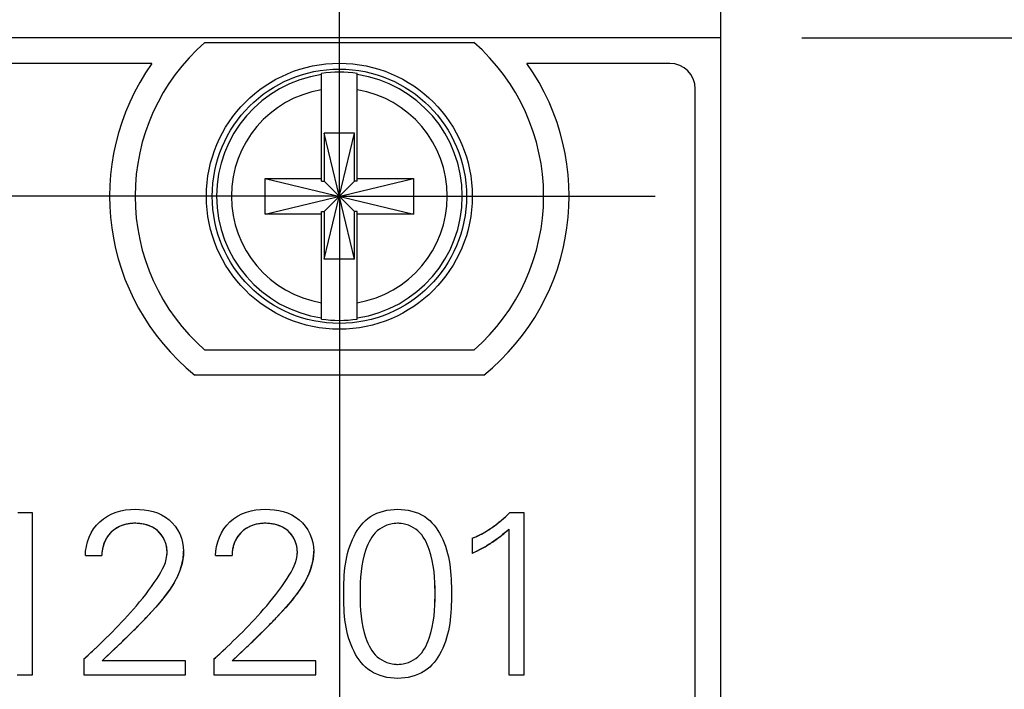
# Model space of a CAD drawing. Header units: inches. Extents: x 0 to 34, y 0 to 22.
# Tile 30 of 53: x 8.394 to 9.153, y 12.195 to 12.711. Entities that reach past the tile are written whole.
import ezdxf

# ---------------------------------------------------------------- set-up
doc = ezdxf.new("R2010")
doc.units = ezdxf.units.IN
doc.header["$LTSCALE"] = 1.87
doc.header["$MEASUREMENT"] = 0
doc.linetypes.add('CENTER', pattern=[0.6, 0.375, -0.075, 0.075, -0.075])
doc.layers.get('0').update_dxf_attribs({"linetype": 'CONTINUOUS'})
doc.layers.add('DEFAULT_1', color=7, linetype='CENTER')
doc.layers.add('DIMENSIONS', color=7, linetype='CONTINUOUS')
doc.styles.get("Standard").update_dxf_attribs({"font": 'txt', "width": 0.8})
doc.dimstyles.new('DIMSTYLE_1', dxfattribs={"dimtxt": 0.125, "dimasz": 0.18, "dimexe": 0.125, "dimexo": 0.0625, "dimgap": 0.0625, "dimtad": 0, "dimtih": 1, "dimtoh": 1, "dimdsep": 46, "dimtxsty": 'STANDARD', "dimblk": '_FILLED', "dimblk1": '_FILLED', "dimblk2": '_FILLED', "dimcen": 0.09, "dimadec": 0, "dimazin": 0, "dimtp": 0.001, "dimtm": 0.001, "dimtfac": 1, "dimtofl": 0, "dimtmove": 0, "dimatfit": 3, "dimldrblk": '_FILLED', "dimfxl": 1, "dimtolj": 1, "dimarcsym": 0})

# ---------------------------------------------------------------- blocks, each defined once
blk = doc.blocks.new('_FILLED')
at = {"color": 0, "linetype": 'BYBLOCK'}
blk.add_solid([(0, 0), (-1, 0.1736), (-1, -0.1736)], dxfattribs=at)
blk = doc.blocks.new('*D4')
at = {"layer": 'DIMENSIONS', "color": 2, "linetype": 'CONTINUOUS'}
for p, q in [((8.99738, 12.69731), (9.80988, 12.69731)), ((9.68488, 12.69731), (9.68488, 12.25229)), ((9.68488, 11.55727), (9.68488, 12.00229)), ((8.67474, 11.55727), (9.80988, 11.55727))]:
    blk.add_line(p, q, dxfattribs=at)
at = {"layer": 'DIMENSIONS', "color": 2, "linetype": 'CONTINUOUS', "xscale": 0.18, "yscale": 0.18, "zscale": 0.18}
for p, rotation in [((9.68488, 12.69731), 90), ((9.68488, 11.55727), 270)]:
    blk.add_blockref('_FILLED', p, dxfattribs=dict(at, rotation=rotation))
at = {"layer": 'DIMENSIONS', "color": 2, "linetype": 'CONTINUOUS', "insert": (9.68488, 12.18979), "char_height": 0.125, "width": 1.325, "attachment_point": 2, "line_spacing_factor": 0.9}
blk.add_mtext('28.96{\\Ftxt.shx;\\W1.000000;\\H0.125000; }[1.140]', dxfattribs=at)
blk = doc.blocks.new('*D6')
at = {"layer": 'DIMENSIONS', "color": 2, "linetype": 'CONTINUOUS'}
for p, q in [((8.34708, 11.73872), (8.34708, 13.57231)), ((8.93488, 11.73872), (8.93488, 13.57231)), ((8.34708, 13.44731), (7.98708, 13.44731)), ((8.93488, 13.44731), (9.33247, 13.44731))]:
    blk.add_line(p, q, dxfattribs=at)
at = {"layer": 'DIMENSIONS', "color": 2, "linetype": 'CONTINUOUS', "xscale": 0.18, "yscale": 0.18, "zscale": 0.18}
blk.add_blockref('_FILLED', (8.34708, 13.44731), dxfattribs=at)
at = {"layer": 'DIMENSIONS', "color": 2, "linetype": 'CONTINUOUS', "xscale": 0.18, "yscale": 0.18, "zscale": 0.18, "rotation": 180}
blk.add_blockref('_FILLED', (8.93488, 13.44731), dxfattribs=at)
at = {"layer": 'DIMENSIONS', "color": 2, "linetype": 'CONTINUOUS', "insert": (9.39497, 13.50981), "char_height": 0.125, "width": 1.225, "attachment_point": 1, "line_spacing_factor": 0.9}
blk.add_mtext('14.93{\\Ftxt.shx;\\W1.000000;\\H0.125000; }[.588]', dxfattribs=at)
blk = doc.blocks.new('*D7')
at = {"layer": 'DIMENSIONS', "color": 2, "linetype": 'CONTINUOUS'}
for p, q in [((7.74669, 11.73872), (7.74669, 14.32231)), ((8.34708, 11.73745), (8.34708, 14.32231)), ((7.74669, 14.19731), (7.37938, 14.19731)), ((8.34708, 14.19731), (8.70708, 14.19731))]:
    blk.add_line(p, q, dxfattribs=at)
at = {"layer": 'DIMENSIONS', "color": 2, "linetype": 'CONTINUOUS', "xscale": 0.18, "yscale": 0.18, "zscale": 0.18}
blk.add_blockref('_FILLED', (7.74669, 14.19731), dxfattribs=at)
at = {"layer": 'DIMENSIONS', "color": 2, "linetype": 'CONTINUOUS', "xscale": 0.18, "yscale": 0.18, "zscale": 0.18, "rotation": 180}
blk.add_blockref('_FILLED', (8.34708, 14.19731), dxfattribs=at)
at = {"layer": 'DIMENSIONS', "color": 2, "linetype": 'CONTINUOUS', "insert": (7.31688, 14.25981), "char_height": 0.125, "width": 1.225, "attachment_point": 3, "line_spacing_factor": 0.9}
blk.add_mtext('15.25{\\Ftxt.shx;\\W1.000000;\\H0.125000; }[.600]', dxfattribs=at)
blk = doc.blocks.new('*D10')
at = {"layer": 'DIMENSIONS', "color": 2, "linetype": 'CONTINUOUS'}
for p, q in [((8.57829, 12.57526), (6.87181, 12.57526)), ((6.99681, 12.57526), (6.99681, 11.72827)), ((6.99681, 10.63129), (6.99681, 11.47827)), ((8.14107, 10.63129), (6.87181, 10.63129))]:
    blk.add_line(p, q, dxfattribs=at)
at = {"layer": 'DIMENSIONS', "color": 2, "linetype": 'CONTINUOUS', "xscale": 0.18, "yscale": 0.18, "zscale": 0.18}
for p, rotation in [((6.99681, 12.57526), 90), ((6.99681, 10.63129), 270)]:
    blk.add_blockref('_FILLED', p, dxfattribs=dict(at, rotation=rotation))
at = {"layer": 'DIMENSIONS', "color": 2, "linetype": 'CONTINUOUS', "insert": (6.99681, 11.66577), "char_height": 0.125, "width": 1.325, "attachment_point": 2, "line_spacing_factor": 0.9}
blk.add_mtext('49.38{\\Ftxt.shx;\\W1.000000;\\H0.125000; }[1.944]', dxfattribs=at)
blk = doc.blocks.new('*D11')
at = {"layer": 'DIMENSIONS', "color": 2, "linetype": 'CONTINUOUS'}
for p, q in [((6.24669, 13.17417), (6.12919, 13.17417)), ((6.24669, 12.69731), (6.24669, 13.17417)), ((7.68419, 12.69731), (6.12169, 12.69731)), ((8.57829, 12.57526), (6.12169, 12.57526)), ((6.24669, 12.57526), (6.24669, 12.21526))]:
    blk.add_line(p, q, dxfattribs=at)
at = {"layer": 'DIMENSIONS', "color": 2, "linetype": 'CONTINUOUS', "xscale": 0.18, "yscale": 0.18, "zscale": 0.18}
for p, rotation in [((6.24669, 12.69731), 270), ((6.24669, 12.57526), 90)]:
    blk.add_blockref('_FILLED', p, dxfattribs=dict(at, rotation=rotation))
at = {"layer": 'DIMENSIONS', "color": 2, "linetype": 'CONTINUOUS', "insert": (6.06669, 13.23667), "char_height": 0.125, "width": 1.025, "attachment_point": 3, "line_spacing_factor": 0.9}
blk.add_mtext('3.1{\\Ftxt.shx;\\W1.000000;\\H0.125000; }[.122]', dxfattribs=at)
blk = doc.blocks.new('*D12')
at = {"layer": 'DIMENSIONS', "color": 2, "linetype": 'CONTINUOUS'}
for p, q in [((8.64079, 12.51276), (8.64079, 4.93448)), ((8.93488, 5.81788), (8.93488, 4.93448)), ((8.64079, 5.05948), (8.28079, 5.05948)), ((8.93488, 5.05948), (9.32608, 5.05948))]:
    blk.add_line(p, q, dxfattribs=at)
at = {"layer": 'DIMENSIONS', "color": 2, "linetype": 'CONTINUOUS', "xscale": 0.18, "yscale": 0.18, "zscale": 0.18}
blk.add_blockref('_FILLED', (8.64079, 5.05948), dxfattribs=at)
at = {"layer": 'DIMENSIONS', "color": 2, "linetype": 'CONTINUOUS', "xscale": 0.18, "yscale": 0.18, "zscale": 0.18, "rotation": 180}
blk.add_blockref('_FILLED', (8.93488, 5.05948), dxfattribs=at)
at = {"layer": 'DIMENSIONS', "color": 2, "linetype": 'CONTINUOUS', "insert": (9.38858, 5.12198), "char_height": 0.125, "width": 1.125, "attachment_point": 1, "line_spacing_factor": 0.9}
blk.add_mtext('7.47{\\Ftxt.shx;\\W1.000000;\\H0.125000; }[.294]', dxfattribs=at)
blk = doc.blocks.new('*D13')
at = {"layer": 'DIMENSIONS', "color": 2, "linetype": 'CONTINUOUS'}
for p, q in [((8.64079, 12.51276), (8.64079, 3.43448)), ((8.24079, 5.94198), (8.24079, 3.43448)), ((8.24079, 3.55948), (7.88079, 3.55948)), ((8.64079, 3.55948), (9.0379, 3.55948))]:
    blk.add_line(p, q, dxfattribs=at)
at = {"layer": 'DIMENSIONS', "color": 2, "linetype": 'CONTINUOUS', "xscale": 0.18, "yscale": 0.18, "zscale": 0.18}
blk.add_blockref('_FILLED', (8.24079, 3.55948), dxfattribs=at)
at = {"layer": 'DIMENSIONS', "color": 2, "linetype": 'CONTINUOUS', "xscale": 0.18, "yscale": 0.18, "zscale": 0.18, "rotation": 180}
blk.add_blockref('_FILLED', (8.64079, 3.55948), dxfattribs=at)
at = {"layer": 'DIMENSIONS', "color": 2, "linetype": 'CONTINUOUS', "insert": (9.1004, 3.62198), "char_height": 0.125, "width": 1.225, "attachment_point": 1, "line_spacing_factor": 0.9}
blk.add_mtext('10.16{\\Ftxt.shx;\\W1.000000;\\H0.125000; }[.400]', dxfattribs=at)

msp = doc.modelspace()

# ---------------------------------------------------------------- linework, layer by layer
at = {"color": 7, "linetype": 'CONTINUOUS'}
for p, q in [((8.93488, 12.69731), (7.74669, 12.69731)), ((8.53704, 12.69376), (8.74453, 12.69376)), ((8.93488, 5.88038), (8.93488, 12.69731)), ((8.49618, 12.67762), (7.78606, 12.67762)), ((8.89551, 12.67762), (8.78539, 12.67762)), ((8.62701, 12.58697), (8.62701, 12.66991)), ((8.65456, 12.58697), (8.65456, 12.66991)), ((8.91519, 5.91975), (8.91519, 12.65794)), ((8.62907, 12.52673), (8.6525, 12.62378)), ((8.62907, 12.62378), (8.62907, 12.58697)), ((8.6525, 12.52673), (8.62907, 12.62378)), ((8.6525, 12.62378), (8.62907, 12.62378)), ((8.6525, 12.58697), (8.6525, 12.62378)), ((8.5837, 12.56148), (8.5837, 12.58904)), ((8.5837, 12.58904), (8.69787, 12.56148)), ((8.5837, 12.56148), (8.69787, 12.58904)), ((8.5837, 12.58904), (8.62701, 12.58904)), ((8.62701, 12.58697), (8.62907, 12.58697)), ((8.62907, 12.56355), (8.6525, 12.58697)), ((8.6525, 12.56355), (8.62907, 12.58697)), ((8.65456, 12.58697), (8.6525, 12.58697)), ((8.65456, 12.58904), (8.69787, 12.58904)), ((8.69787, 12.58904), (8.69787, 12.56148)), ((8.62701, 12.48061), (8.62701, 12.56355)), ((8.62701, 12.56355), (8.62907, 12.56355)), ((8.62907, 12.56355), (8.62907, 12.52673)), ((8.6525, 12.52673), (8.6525, 12.56355)), ((8.65456, 12.56355), (8.6525, 12.56355)), ((8.65456, 12.48061), (8.65456, 12.56355)), ((8.62701, 12.56148), (8.5837, 12.56148)), ((8.69787, 12.56148), (8.65456, 12.56148)), ((8.6525, 12.52673), (8.62907, 12.52673)), ((8.74453, 12.45676), (8.53704, 12.45676)), ((8.75214, 12.43746), (8.52943, 12.43746)), ((8.4042, 12.33133), (8.393, 12.33133)), ((8.4042, 12.20639), (8.4042, 12.33133)), ((8.78317, 12.33133), (8.77199, 12.33133)), ((8.78317, 12.20639), (8.78317, 12.33133)), ((8.77144, 12.3187), (8.77144, 12.20639)), ((8.74327, 12.31165), (8.74327, 12.29992)), ((8.445, 12.29829), (8.45764, 12.29829)), ((8.5454, 12.29829), (8.55804, 12.29829)), ((8.44374, 12.21866), (8.44374, 12.20639)), ((8.52228, 12.21722), (8.45782, 12.21722)), ((8.52228, 12.20639), (8.52228, 12.21722)), ((8.54413, 12.21866), (8.54413, 12.20639)), ((8.62268, 12.21722), (8.55821, 12.21722)), ((8.62268, 12.20639), (8.62268, 12.21722)), ((8.39247, 12.20639), (8.4042, 12.20639)), ((8.44374, 12.20639), (8.52228, 12.20639)), ((8.54413, 12.20639), (8.62268, 12.20639)), ((8.77144, 12.20639), (8.78317, 12.20639))]:
    msp.add_line(p, q, dxfattribs=at)
at = {"color": 40, "linetype": 'CONTINUOUS'}
for p, q in [((8.49342, 12.32156), (8.49035, 12.32242)), ((8.59381, 12.32156), (8.59074, 12.32242)), ((8.76021, 12.32121), (8.76031, 12.32129)), ((8.74873, 12.31414), (8.74886, 12.31421)), ((8.75441, 12.31732), (8.75452, 12.31739)), ((8.75986, 12.30939), (8.75976, 12.30932)), ((8.75228, 12.30465), (8.74327, 12.29992)), ((8.51615, 12.28283), (8.51343, 12.2776)), ((8.51826, 12.28804), (8.51624, 12.28303)), ((8.51829, 12.28813), (8.51826, 12.28804)), ((8.61655, 12.28283), (8.61382, 12.2776)), ((8.61866, 12.28804), (8.61664, 12.28303)), ((8.61868, 12.28813), (8.61866, 12.28804)), ((8.51333, 12.27743), (8.50973, 12.27176)), ((8.51343, 12.2776), (8.51333, 12.27743)), ((8.61372, 12.27743), (8.61012, 12.27176)), ((8.61382, 12.2776), (8.61372, 12.27743)), ((8.65692, 12.27668), (8.65679, 12.26886)), ((8.71457, 12.26886), (8.71444, 12.27675)), ((8.5096, 12.27158), (8.505, 12.26541)), ((8.50973, 12.27176), (8.5096, 12.27158)), ((8.61, 12.27158), (8.6054, 12.26541)), ((8.61012, 12.27176), (8.61, 12.27158)), ((8.65679, 12.26886), (8.65693, 12.26097)), ((8.71444, 12.26104), (8.71457, 12.26886)), ((8.50495, 12.26534), (8.49934, 12.25868)), ((8.505, 12.26541), (8.50495, 12.26534)), ((8.60534, 12.26534), (8.59974, 12.25868)), ((8.6054, 12.26541), (8.60534, 12.26534)), ((8.49924, 12.25856), (8.49298, 12.25169)), ((8.49934, 12.25868), (8.49924, 12.25856)), ((8.59963, 12.25856), (8.59337, 12.25169)), ((8.59974, 12.25868), (8.59963, 12.25856)), ((8.49298, 12.25169), (8.49248, 12.25116)), ((8.59337, 12.25169), (8.59287, 12.25116)), ((8.48571, 12.24415), (8.48526, 12.2437)), ((8.5861, 12.24415), (8.58565, 12.2437)), ((8.47737, 12.23591), (8.47683, 12.23539)), ((8.57777, 12.23591), (8.57722, 12.23539)), ((8.46805, 12.22699), (8.45782, 12.21722)), ((8.56845, 12.22699), (8.55821, 12.21722))]:
    msp.add_line(p, q, dxfattribs=at)
at = {"color": 7, "linetype": 'CONTINUOUS'}
for radius in [0.1025, 0.09803]:
    msp.add_circle((8.64079, 12.57526), radius, dxfattribs=at)
for centre, radius, start, end in [((8.64079, 12.57526), 0.1575, 131.20295, 228.79705), ((8.64079, 12.57526), 0.1575, 311.20295, 48.79705), ((8.64079, 12.57526), 0.17717, 144.70561, 231.05756), ((8.64079, 12.57526), 0.17717, 308.94244, 35.29439), ((8.89551, 12.65794), 0.01969, 0, 90), ((8.64079, 12.57526), 0.09565, 81.71661, 98.28339), ((8.64079, 12.57526), 0.09473, 98.36374, 261.63626), ((8.64079, 12.57526), 0.09473, 278.36374, 81.63626), ((8.64079, 12.57526), 0.0832, 99.53359, 260.46641), ((8.64079, 12.57526), 0.0832, 279.53359, 80.46641), ((8.64079, 12.57526), 0.09565, 261.71661, 278.28339)]:
    msp.add_arc(centre, radius, start, end, dxfattribs=at)
at = {"color": 40, "linetype": 'CONTINUOUS'}
for centre, radius, start, end in [((8.69819, 12.40508), 0.10432, 310.63047, 315.01907), ((8.48214, 12.29682), 0.02626, 109.66139, 116.34676), ((8.48276, 12.29509), 0.02809, 103.20511, 109.67386), ((8.48297, 12.29423), 0.02898, 96.79294, 103.22214), ((8.48297, 12.29426), 0.02895, 96.63392, 96.79438), ((8.48292, 12.29475), 0.02846, 90.02951, 96.65542), ((8.48293, 12.28693), 0.03628, 83.79767, 90.03483), ((8.48334, 12.29059), 0.03259, 77.58132, 83.81359), ((8.48547, 12.29831), 0.02458, 64.51083, 71.13705), ((8.58254, 12.29682), 0.02626, 109.66139, 116.34676), ((8.58316, 12.29509), 0.02809, 103.20511, 109.67386), ((8.58337, 12.29423), 0.02898, 96.79294, 103.22214), ((8.58337, 12.29426), 0.02895, 96.63392, 96.79438), ((8.58332, 12.29475), 0.02846, 90.02951, 96.65542), ((8.58333, 12.28693), 0.03628, 83.79767, 90.03483), ((8.58373, 12.29059), 0.03259, 77.58132, 83.81359), ((8.58587, 12.29831), 0.02458, 64.51083, 71.13705), ((8.6857, 12.30059), 0.02262, 90.04929, 96.86325), ((8.68566, 12.30058), 0.02263, 83.08555, 89.95001), ((8.70841, 12.39214), 0.08783, 301.66771, 306.14196), ((8.70337, 12.39903), 0.09637, 306.21946, 310.63416), ((8.48009, 12.30087), 0.02178, 138.88803, 146.26046), ((8.47886, 12.30194), 0.02015, 130.89559, 138.86177), ((8.47988, 12.30074), 0.02173, 123.56777, 130.86496), ((8.48051, 12.29984), 0.02282, 123.41212, 123.62487), ((8.48112, 12.29887), 0.02397, 116.54095, 123.35772), ((8.48165, 12.29784), 0.02512, 116.39414, 116.59272), ((8.48616, 12.29983), 0.0229, 64.23614, 64.43316), ((8.48681, 12.30111), 0.02147, 57.2428, 64.30781), ((8.48747, 12.30218), 0.02022, 56.97582, 57.17134), ((8.48805, 12.30303), 0.01918, 49.29289, 57.03881), ((8.48793, 12.30296), 0.01932, 41.35512, 49.16906), ((8.48659, 12.30177), 0.02111, 34.35556, 41.36884), ((8.48592, 12.3013), 0.02193, 34.17985, 34.39949), ((8.48536, 12.30093), 0.0226, 27.50617, 34.14885), ((8.58048, 12.30087), 0.02178, 138.88803, 146.26046), ((8.57925, 12.30194), 0.02015, 130.89559, 138.86177), ((8.58028, 12.30074), 0.02173, 123.56777, 130.86496), ((8.5809, 12.29984), 0.02282, 123.41212, 123.62487), ((8.58151, 12.29887), 0.02397, 116.54095, 123.35772), ((8.58205, 12.29784), 0.02512, 116.39414, 116.59272), ((8.58656, 12.29983), 0.0229, 64.23614, 64.43316), ((8.58721, 12.30111), 0.02147, 57.2428, 64.30781), ((8.58786, 12.30218), 0.02022, 56.97582, 57.17134), ((8.58844, 12.30303), 0.01918, 49.29289, 57.03881), ((8.58833, 12.30296), 0.01932, 41.35512, 49.16906), ((8.58699, 12.30177), 0.02111, 34.35556, 41.36884), ((8.58632, 12.3013), 0.02193, 34.17985, 34.39949), ((8.58576, 12.30093), 0.0226, 27.50617, 34.14885), ((8.71588, 12.3789), 0.07261, 292.16166, 296.89764), ((8.71263, 12.38528), 0.07977, 297.00714, 301.58232), ((8.70549, 12.38929), 0.09665, 304.23383, 308.86159), ((8.71357, 12.37924), 0.08375, 308.87064, 313.70899), ((8.48498, 12.2983), 0.02733, 159.94689, 166.49939), ((8.48362, 12.2988), 0.02588, 153.22651, 159.9606), ((8.48183, 12.29971), 0.02388, 146.25683, 153.23472), ((8.48489, 12.30067), 0.02313, 27.30932, 27.53261), ((8.48462, 12.30054), 0.02343, 20.82365, 27.29754), ((8.48452, 12.3005), 0.02354, 20.62186, 20.8305), ((8.48467, 12.30055), 0.02338, 14.09634, 20.63109), ((8.48502, 12.30064), 0.02302, 13.88486, 14.08181), ((8.48563, 12.30078), 0.02239, 7.06205, 13.9174), ((8.58538, 12.2983), 0.02733, 159.94689, 166.49939), ((8.58401, 12.2988), 0.02588, 153.22651, 159.9606), ((8.58223, 12.29971), 0.02388, 146.25683, 153.23472), ((8.58529, 12.30067), 0.02313, 27.30932, 27.53261), ((8.58502, 12.30054), 0.02343, 20.82365, 27.29754), ((8.58491, 12.3005), 0.02354, 20.62186, 20.8305), ((8.58507, 12.30055), 0.02338, 14.09634, 20.63109), ((8.58542, 12.30064), 0.02302, 13.88486, 14.08181), ((8.58603, 12.30078), 0.02239, 7.06205, 13.9174), ((8.69508, 12.40464), 0.1152, 299.76937, 304.15841), ((8.48456, 12.29827), 0.02692, 173.18881, 179.96382), ((8.4852, 12.29821), 0.02756, 173.04739, 173.21742), ((8.48543, 12.29818), 0.02779, 166.48179, 173.04103), ((8.48611, 12.30102), 0.02191, 353.02824, 359.94971), ((8.4873, 12.30098), 0.02072, 0.0563, 7.07497), ((8.48212, 12.30174), 0.03854, 353.80031, 359.97929), ((8.58495, 12.29827), 0.02692, 173.18881, 179.96382), ((8.5856, 12.29821), 0.02756, 173.04739, 173.21742), ((8.58582, 12.29818), 0.02779, 166.48179, 173.04103), ((8.58769, 12.30098), 0.02072, 0.0563, 7.07497), ((8.5865, 12.30102), 0.02191, 353.02824, 359.94971), ((8.58251, 12.30174), 0.03854, 353.80031, 359.97929), ((8.47437, 12.30321), 0.04644, 341.04328, 347.00885), ((8.47722, 12.3025), 0.0435, 347.07407, 347.32537), ((8.47928, 12.30207), 0.04139, 347.27997, 353.30368), ((8.48099, 12.30184), 0.03967, 353.34562, 353.82535), ((8.57477, 12.30321), 0.04644, 341.04328, 347.00885), ((8.57761, 12.3025), 0.0435, 347.07407, 347.32537), ((8.57968, 12.30207), 0.04139, 347.27997, 353.30368), ((8.58139, 12.30184), 0.03967, 353.34562, 353.82535), ((8.46175, 12.30807), 0.05997, 335.11157, 335.31492), ((8.56215, 12.30807), 0.05997, 335.11157, 335.31492), ((8.20492, 12.52231), 0.39524, 315.26887, 316.68137), ((8.30532, 12.52231), 0.39524, 315.26887, 316.68137), ((8.07914, 12.64736), 0.5726, 314.06424, 315.17295), ((8.17954, 12.64736), 0.5726, 314.06424, 315.17295), ((7.50056, 13.24653), 1.40553, 313.49952, 313.9948), ((7.60096, 13.24653), 1.40553, 313.49952, 313.9948), ((8.04028, 12.66706), 0.60319, 311.97997, 313.11134), ((8.14068, 12.66706), 0.60319, 311.97997, 313.11134), ((8.6857, 12.23713), 0.02262, 263.08556, 269.95), ((8.68566, 12.23713), 0.02261, 270.0493, 276.86323)]:
    msp.add_arc(centre, radius, start, end, dxfattribs=at)
at = {"color": 7, "linetype": 'CONTINUOUS'}
for points, knots in [([(8.445, 12.29829), (8.445, 12.30775), (8.45298, 12.32821), (8.47364, 12.33404), (8.48328, 12.33404)], [0, 0, 0, 0, 0.495249, 1, 1, 1, 1]), ([(8.48328, 12.33404), (8.49241, 12.33404), (8.51208, 12.32997), (8.52066, 12.31063), (8.52066, 12.30172)], [0, 0, 0, 0, 0.506267, 1, 1, 1, 1]), ([(8.5454, 12.29829), (8.5454, 12.30775), (8.55338, 12.32821), (8.57404, 12.33404), (8.58367, 12.33404)], [0, 0, 0, 0, 0.495249, 1, 1, 1, 1]), ([(8.58367, 12.33404), (8.59281, 12.33404), (8.61247, 12.32997), (8.62105, 12.31063), (8.62105, 12.30172)], [0, 0, 0, 0, 0.506267, 1, 1, 1, 1]), ([(8.64415, 12.26886), (8.64415, 12.28393), (8.64554, 12.30667), (8.66393, 12.33075), (8.67846, 12.33404), (8.68568, 12.33404)], [0, 0, 0, 0, 0.522871, 0.749606, 1, 1, 1, 1]), ([(8.68568, 12.33404), (8.6929, 12.33404), (8.70743, 12.33075), (8.72582, 12.30667), (8.72721, 12.28393), (8.72721, 12.26886)], [0, 0, 0, 0, 0.250394, 0.477129, 1, 1, 1, 1]), ([(8.48291, 12.32321), (8.4764, 12.32321), (8.46243, 12.31864), (8.45764, 12.30471), (8.45764, 12.29829)], [0, 0, 0, 0, 0.503456, 1, 1, 1, 1]), ([(8.50801, 12.301), (8.50801, 12.30707), (8.50238, 12.32018), (8.48908, 12.32321), (8.48291, 12.32321)], [0, 0, 0, 0, 0.495682, 1, 1, 1, 1]), ([(8.5833, 12.32321), (8.57679, 12.32321), (8.56283, 12.31864), (8.55804, 12.30471), (8.55804, 12.29829)], [0, 0, 0, 0, 0.503456, 1, 1, 1, 1]), ([(8.60841, 12.301), (8.60841, 12.30707), (8.60277, 12.32018), (8.58947, 12.32321), (8.5833, 12.32321)], [0, 0, 0, 0, 0.495682, 1, 1, 1, 1]), ([(8.68568, 12.32321), (8.68009, 12.32321), (8.66834, 12.31888), (8.6578, 12.29761), (8.65679, 12.28034), (8.65679, 12.26886)], [0, 0, 0, 0, 0.246798, 0.493247, 1, 1, 1, 1]), ([(8.71457, 12.26886), (8.71457, 12.28034), (8.71357, 12.29761), (8.70303, 12.31888), (8.69127, 12.32321), (8.68568, 12.32321)], [0, 0, 0, 0, 0.506753, 0.753202, 1, 1, 1, 1]), ([(8.44374, 12.21866), (8.45714, 12.23072), (8.47742, 12.25054), (8.49912, 12.27764), (8.50801, 12.29377), (8.50801, 12.301)], [0, 0, 0, 0, 0.511154, 0.795008, 1, 1, 1, 1]), ([(8.52066, 12.30172), (8.52066, 12.28433), (8.49616, 12.25276), (8.47088, 12.2298), (8.45782, 12.21722)], [0, 0, 0, 0, 0.489653, 1, 1, 1, 1]), ([(8.54413, 12.21866), (8.55753, 12.23072), (8.57782, 12.25054), (8.59952, 12.27764), (8.60841, 12.29377), (8.60841, 12.301)], [0, 0, 0, 0, 0.511154, 0.795008, 1, 1, 1, 1]), ([(8.62105, 12.30172), (8.62105, 12.28433), (8.59656, 12.25276), (8.57127, 12.2298), (8.55821, 12.21722)], [0, 0, 0, 0, 0.489653, 1, 1, 1, 1]), ([(8.68568, 12.20368), (8.67846, 12.20368), (8.66393, 12.20698), (8.64554, 12.23106), (8.64415, 12.25379), (8.64415, 12.26886)], [0, 0, 0, 0, 0.250404, 0.477134, 1, 1, 1, 1]), ([(8.65679, 12.26886), (8.65679, 12.25738), (8.6578, 12.24012), (8.66834, 12.21884), (8.68009, 12.21451), (8.68568, 12.21451)], [0, 0, 0, 0, 0.506728, 0.753195, 1, 1, 1, 1]), ([(8.72721, 12.26886), (8.72721, 12.25379), (8.72583, 12.23106), (8.70743, 12.20698), (8.6929, 12.20368), (8.68568, 12.20368)], [0, 0, 0, 0, 0.522866, 0.749596, 1, 1, 1, 1]), ([(8.68568, 12.21451), (8.69127, 12.21451), (8.70303, 12.21884), (8.71357, 12.24012), (8.71457, 12.25738), (8.71457, 12.26886)], [0, 0, 0, 0, 0.246805, 0.493272, 1, 1, 1, 1])]:
    msp.add_open_spline(points, degree=3, knots=knots, dxfattribs=at)
for points in [[(8.74327, 12.31165), (8.75402, 12.31602), (8.76378, 12.32313), (8.77199, 12.33133)], [(8.77144, 12.3187), (8.76329, 12.31089), (8.75344, 12.30482), (8.74327, 12.29992)]]:
    msp.add_open_spline(points, degree=3, dxfattribs=at)
at = {"layer": 'DEFAULT_1', "color": 7, "linetype": 'CENTER'}
for q in [(8.64079, 12.81876), (8.39729, 12.57526), (8.64079, 12.33176), (8.88429, 12.57526)]:
    msp.add_line((8.64079, 12.57526), q, dxfattribs=at)

# ---------------------------------------------------------------- dimensions: what is measured, and where the dimension line sits
at = {"layer": 'DIMENSIONS', "color": 2, "linetype": 'CONTINUOUS'}
for base, p1, p2, angle, picture, middle in [((7.74669, 14.19731), (8.34708, 11.67495), (7.74669, 11.67622), 180, '*D7', (6.70438, 14.19731)), ((8.34708, 13.44731), (8.93488, 11.67622), (8.34708, 11.67622), 180, '*D6', (10.00747, 13.44731)), ((6.24669, 12.57526), (7.74669, 12.69731), (8.64079, 12.57526), 270, '*D11', (5.55419, 13.17417)), ((9.68488, 11.55727), (8.93488, 12.69731), (8.61224, 11.55727), 270, '*D4', (9.68488, 12.12729)), ((6.99681, 12.57526), (8.20357, 10.63129), (8.64079, 12.57526), 90, '*D10', (6.99681, 11.60327)), ((8.24079, 3.55948), (8.64079, 12.57526), (8.24079, 6.00448), 180, '*D13', (9.7129, 3.55948)), ((8.64079, 5.05948), (8.93488, 5.88038), (8.64079, 12.57526), 180, '*D12', (9.95108, 5.05948))]:
    dim = msp.add_linear_dim(base=base, p1=p1, p2=p2, angle=angle, dimstyle='DIMSTYLE_1', dxfattribs=at)
    dim.commit()
    dim.dimension.update_dxf_attribs({"geometry": picture, "text_midpoint": middle, "dimtype": 160})

doc.saveas('drawing.dxf')
